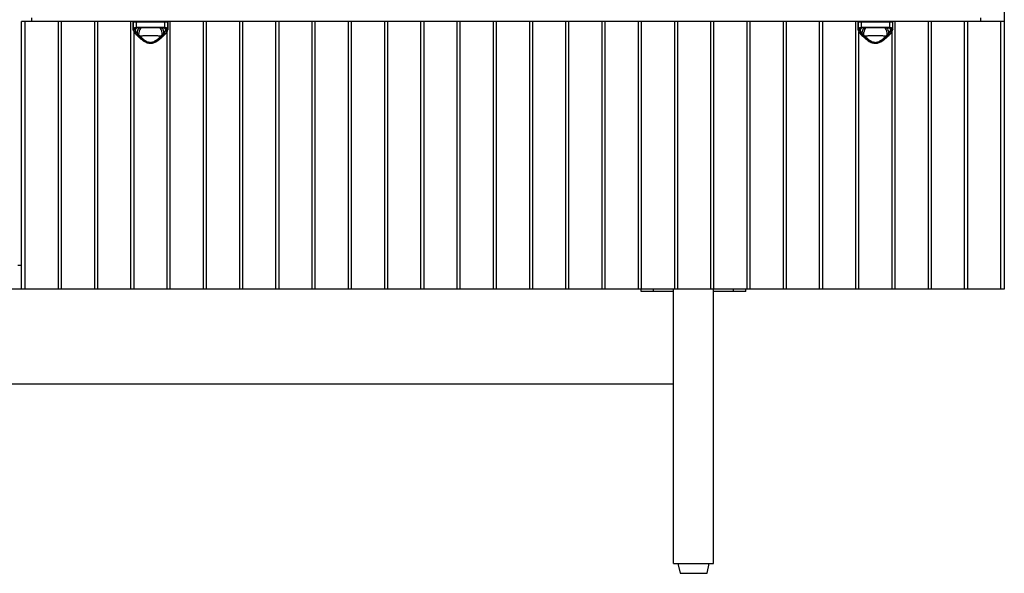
# Model space of a CAD drawing. Header units: inches. Extents: x 2094 to 2277, y 468 to 540.
# Tile 4 of 8: x 2125 to 2156, y 468 to 486. Entities that reach past the tile are written whole.
import ezdxf

# ---------------------------------------------------------------- set-up
doc = ezdxf.new("R2010")
doc.units = ezdxf.units.IN
doc.header["$MEASUREMENT"] = 0

# ---------------------------------------------------------------- blocks, each defined once
blk = doc.blocks.new('Murmur 6 Drawer Dresser_Front')
at = {"linetype": 'Continuous', "lineweight": 25}
for p, q in [((52.326, 35.434), (52.326, 8.977)), ((21.321, 8.977), (21.321, 17.429)), ((52.326, 17.429), (21.321, 17.429)), ((21.439, 8.977), (21.439, 17.429)), ((21.635, 17.547), (21.635, 17.429)), ((22.475, 17.429), (22.475, 8.977)), ((22.582, 8.977), (22.582, 17.429)), ((23.619, 17.429), (23.619, 8.977)), ((23.726, 8.977), (23.726, 17.429)), ((24.762, 17.429), (24.762, 8.977)), ((24.842, 17.409), (24.842, 17.18)), ((25.933, 17.409), (24.842, 17.409)), ((24.843, 17.193), (24.843, 17.409)), ((24.935, 17.409), (24.935, 17.245)), ((25.84, 17.245), (25.84, 17.409)), ((25.932, 17.409), (25.932, 17.193)), ((25.933, 17.18), (25.933, 17.409)), ((26.013, 8.977), (26.013, 17.429)), ((27.049, 17.429), (27.049, 8.977)), ((27.157, 8.977), (27.157, 17.429)), ((28.193, 17.429), (28.193, 8.977)), ((28.3, 8.977), (28.3, 17.429)), ((29.337, 17.429), (29.337, 8.977)), ((29.444, 8.977), (29.444, 17.429)), ((30.48, 17.429), (30.48, 8.977)), ((30.587, 8.977), (30.587, 17.429)), ((31.624, 17.429), (31.624, 8.977)), ((31.731, 8.977), (31.731, 17.429)), ((32.767, 17.429), (32.767, 8.977)), ((32.874, 8.977), (32.874, 17.429)), ((33.911, 17.429), (33.911, 8.977)), ((34.018, 8.977), (34.018, 17.429)), ((35.055, 17.429), (35.055, 8.977)), ((35.162, 8.977), (35.162, 17.429)), ((36.198, 17.429), (36.198, 8.977)), ((36.305, 8.977), (36.305, 17.429)), ((37.342, 17.429), (37.342, 8.977)), ((37.449, 8.977), (37.449, 17.429)), ((38.485, 17.429), (38.485, 8.977)), ((38.592, 8.977), (38.592, 17.429)), ((39.629, 17.429), (39.629, 8.977)), ((39.736, 8.977), (39.736, 17.429)), ((40.772, 17.429), (40.772, 8.977)), ((40.88, 8.977), (40.88, 17.429)), ((41.916, 17.429), (41.916, 8.977)), ((42.023, 8.977), (42.023, 17.429)), ((43.06, 17.429), (43.06, 8.977)), ((43.167, 8.977), (43.167, 17.429)), ((44.203, 17.429), (44.203, 8.977)), ((44.31, 8.977), (44.31, 17.429)), ((45.347, 17.429), (45.347, 8.977)), ((45.454, 8.977), (45.454, 17.429)), ((46.49, 17.429), (46.49, 8.977)), ((46.598, 8.977), (46.598, 17.429)), ((47.634, 17.429), (47.634, 8.977)), ((47.714, 17.409), (47.714, 17.18)), ((48.805, 17.409), (47.714, 17.409)), ((47.715, 17.193), (47.715, 17.409)), ((47.807, 17.409), (47.807, 17.245)), ((48.712, 17.245), (48.712, 17.409)), ((48.804, 17.409), (48.804, 17.193)), ((48.805, 17.18), (48.805, 17.409)), ((48.885, 8.977), (48.885, 17.429)), ((49.921, 17.429), (49.921, 8.977)), ((50.028, 8.977), (50.028, 17.429)), ((51.065, 17.429), (51.065, 8.977)), ((51.172, 8.977), (51.172, 17.429)), ((51.578, 17.547), (51.578, 17.429)), ((52.208, 17.429), (52.208, 8.977)), ((24.869, 8.977), (24.869, 17.1)), ((24.941, 17.224), (24.909, 17.2)), ((24.928, 17.218), (24.909, 17.2)), ((24.949, 17.225), (24.957, 17.226)), ((25.031, 17.23), (25.047, 17.231)), ((25.07, 17.251), (25.705, 17.251)), ((25.695, 17.232), (25.08, 17.232)), ((25.728, 17.231), (25.812, 17.227)), ((25.812, 17.227), (25.824, 17.225)), ((25.819, 17.226), (25.826, 17.225)), ((25.867, 17.2), (25.834, 17.224)), ((25.867, 17.2), (25.847, 17.218)), ((25.906, 17.101), (25.906, 8.977)), ((47.741, 8.977), (47.741, 17.1)), ((47.813, 17.224), (47.78, 17.2)), ((47.8, 17.218), (47.78, 17.2)), ((47.821, 17.225), (47.829, 17.226)), ((47.903, 17.23), (47.919, 17.231)), ((47.942, 17.251), (48.577, 17.251)), ((48.567, 17.232), (47.952, 17.232)), ((48.6, 17.231), (48.684, 17.227)), ((48.684, 17.227), (48.695, 17.225)), ((48.69, 17.226), (48.698, 17.225)), ((48.738, 17.2), (48.706, 17.224)), ((48.738, 17.2), (48.719, 17.218)), ((48.778, 17.101), (48.778, 8.977)), ((24.936, 17.016), (24.935, 17.016)), ((25.84, 17.016), (25.84, 17.016)), ((47.807, 17.016), (47.807, 17.016)), ((48.711, 17.016), (48.712, 17.016)), ((21.321, 9.725), (21.202, 9.725)), ((52.326, 8.977), (-9.804, 8.977)), ((40.869, 8.898), (40.869, 8.977)), ((41.893, 8.898), (40.869, 8.898)), ((41.263, 8.898), (41.263, 8.977)), ((41.893, 0.315), (41.893, 8.977)), ((43.153, 0.315), (43.153, 8.977)), ((44.177, 8.898), (43.153, 8.898)), ((43.783, 8.898), (43.783, 8.977)), ((44.177, 8.898), (44.177, 8.977)), ((0.63, 5.984), (41.893, 5.984)), ((41.893, 0.315), (43.153, 0.315)), ((42.031, 0.315), (42.098, 0)), ((42.948, 0), (43.015, 0.315)), ((42.098, 0), (42.948, 0))]:
    blk.add_line(p, q, dxfattribs=at)
at = {"linetype": 'Continuous', "lineweight": 25, "flags": 128}
for points in [[(25.07, 17.251), (25.07, 17.247), (25.071, 17.244), (25.072, 17.24), (25.073, 17.237), (25.074, 17.235), (25.076, 17.233), (25.078, 17.232), (25.08, 17.232)], [(25.705, 17.251), (25.705, 17.247), (25.705, 17.244), (25.704, 17.24), (25.702, 17.237), (25.701, 17.235), (25.699, 17.233), (25.697, 17.232), (25.695, 17.232)], [(47.942, 17.251), (47.942, 17.247), (47.942, 17.244), (47.943, 17.24), (47.945, 17.237), (47.946, 17.235), (47.948, 17.233), (47.95, 17.232), (47.952, 17.232)], [(48.577, 17.251), (48.577, 17.247), (48.576, 17.244), (48.575, 17.24), (48.574, 17.237), (48.573, 17.235), (48.571, 17.233), (48.569, 17.232), (48.567, 17.232)]]:
    blk.add_lwpolyline(points, dxfattribs=at)
at = {"linetype": 'Continuous', "lineweight": 25}
for centre, radius, start, end in [((24.862, 17.409), 0.0197, 90, 180), ((24.863, 17.409), 0.0197, 90.0513, 180.0512), ((24.952, 17.411), 0.0176, 100.5434, 187.6171), ((25.823, 17.411), 0.0176, 352.3829, 79.4566), ((25.912, 17.409), 0.0197, 359.9488, 89.9487), ((25.913, 17.409), 0.0197, 0, 90), ((47.734, 17.409), 0.0197, 90, 180), ((47.735, 17.409), 0.0197, 90.0513, 180.0512), ((47.824, 17.411), 0.0176, 100.5434, 187.6171), ((48.695, 17.411), 0.0176, 352.3829, 79.4566), ((48.784, 17.409), 0.0197, 359.9488, 89.9487), ((48.785, 17.409), 0.0197, 0, 90), ((24.863, 17.194), 0.0195, 183.6773, 270.5461), ((24.861, 17.169), 0.0182, 181.4217, 274.6777), ((25.092, 17.036), 0.237, 125.3578, 142.1045), ((24.954, 17.244), 0.0197, 178.2445, 254.0511), ((25.267, 17.053), 0.303, 143.5326, 179.1941), ((25.382, 17.025), 0.368, 145.4309, 182.796), ((25.393, 17.025), 0.368, 357.2017, 34.5687), ((25.518, 17.056), 0.293, 0.2324, 38.17), ((25.682, 17.035), 0.238, 37.9135, 52.9713), ((25.821, 17.244), 0.0197, 285.9489, 1.7555), ((25.913, 17.194), 0.0195, 269.4539, 356.3227), ((25.914, 17.169), 0.0182, 265.3223, 358.5783), ((47.734, 17.194), 0.0195, 183.6773, 270.5461), ((47.733, 17.169), 0.0182, 181.4217, 274.6777), ((47.964, 17.036), 0.237, 125.3578, 142.1045), ((47.826, 17.244), 0.0197, 178.2445, 254.0511), ((48.139, 17.053), 0.303, 143.5326, 179.1941), ((48.254, 17.025), 0.368, 145.4309, 182.796), ((48.265, 17.025), 0.368, 357.2017, 34.5687), ((48.39, 17.056), 0.293, 0.2324, 38.17), ((48.554, 17.035), 0.238, 37.9135, 52.9713), ((48.692, 17.244), 0.0197, 285.9489, 1.7555), ((48.784, 17.194), 0.0195, 269.4539, 356.3227), ((48.786, 17.169), 0.0182, 265.3223, 358.5783), ((24.942, 17.027), 0.0125, 236.9525, 302.7419), ((25.833, 17.027), 0.0126, 237.4126, 301.7921), ((47.814, 17.027), 0.0125, 236.9525, 302.7419), ((48.705, 17.027), 0.0126, 237.4126, 301.7921)]:
    blk.add_arc(centre, radius, start, end, dxfattribs=at)
for points in [[(24.843, 17.168), (24.842, 17.177), (24.842, 17.185), (24.843, 17.193)], [(24.863, 17.174), (24.862, 17.171), (24.862, 17.168), (24.862, 17.164)], [(24.862, 17.164), (24.862, 17.16), (24.862, 17.155), (24.863, 17.151)], [(24.866, 17.185), (24.864, 17.182), (24.863, 17.178), (24.863, 17.174)], [(24.909, 17.2), (24.907, 17.197), (24.907, 17.194), (24.906, 17.19)], [(24.935, 17.245), (24.975, 17.25), (25.02, 17.251), (25.07, 17.251)], [(24.952, 17.225), (24.951, 17.225), (24.95, 17.225), (24.949, 17.225)], [(25.08, 17.232), (25.033, 17.232), (24.99, 17.23), (24.952, 17.225)], [(25.824, 17.225), (25.785, 17.23), (25.743, 17.232), (25.695, 17.232)], [(25.705, 17.251), (25.755, 17.251), (25.8, 17.25), (25.84, 17.245)], [(25.826, 17.225), (25.825, 17.225), (25.824, 17.225), (25.824, 17.225)], [(25.869, 17.19), (25.869, 17.194), (25.868, 17.197), (25.867, 17.2)], [(25.912, 17.174), (25.912, 17.178), (25.911, 17.182), (25.909, 17.185)], [(25.913, 17.164), (25.913, 17.168), (25.913, 17.171), (25.912, 17.174)], [(25.912, 17.151), (25.913, 17.155), (25.913, 17.16), (25.913, 17.164)], [(25.932, 17.193), (25.933, 17.185), (25.933, 17.177), (25.932, 17.168)], [(47.715, 17.168), (47.714, 17.177), (47.714, 17.185), (47.715, 17.193)], [(47.735, 17.174), (47.734, 17.171), (47.734, 17.168), (47.734, 17.164)], [(47.734, 17.164), (47.734, 17.16), (47.734, 17.155), (47.735, 17.151)], [(47.738, 17.185), (47.736, 17.182), (47.735, 17.178), (47.735, 17.174)], [(47.78, 17.2), (47.779, 17.197), (47.778, 17.194), (47.778, 17.19)], [(47.807, 17.245), (47.847, 17.25), (47.892, 17.251), (47.942, 17.251)], [(47.823, 17.225), (47.823, 17.225), (47.822, 17.225), (47.821, 17.225)], [(47.952, 17.232), (47.904, 17.232), (47.862, 17.23), (47.823, 17.225)], [(48.695, 17.225), (48.657, 17.23), (48.614, 17.232), (48.567, 17.232)], [(48.577, 17.251), (48.627, 17.251), (48.672, 17.25), (48.712, 17.245)], [(48.698, 17.225), (48.697, 17.225), (48.696, 17.225), (48.695, 17.225)], [(48.741, 17.19), (48.74, 17.194), (48.74, 17.197), (48.738, 17.2)], [(48.784, 17.174), (48.784, 17.178), (48.783, 17.182), (48.781, 17.185)], [(48.785, 17.164), (48.785, 17.168), (48.785, 17.171), (48.784, 17.174)], [(48.784, 17.151), (48.785, 17.155), (48.785, 17.16), (48.785, 17.164)], [(48.804, 17.193), (48.805, 17.185), (48.805, 17.177), (48.804, 17.168)], [(24.934, 17.032), (24.945, 17.039), (24.955, 17.048), (24.964, 17.057)], [(24.934, 17.032), (24.939, 17.027), (24.944, 17.021), (24.949, 17.016)], [(24.949, 17.016), (24.96, 17.024), (24.971, 17.033), (24.979, 17.042)], [(24.949, 17.016), (24.961, 17.004), (24.974, 16.992), (24.987, 16.98)], [(24.987, 16.98), (24.997, 16.988), (25.007, 16.997), (25.014, 17.007)], [(24.987, 16.98), (25.002, 16.966), (25.018, 16.952), (25.034, 16.938)], [(25.034, 16.938), (25.042, 16.947), (25.05, 16.957), (25.055, 16.967)], [(25.741, 16.938), (25.733, 16.947), (25.726, 16.957), (25.72, 16.967)], [(25.741, 16.938), (25.757, 16.952), (25.773, 16.966), (25.788, 16.98)], [(25.788, 16.98), (25.778, 16.988), (25.768, 16.997), (25.761, 17.007)], [(25.788, 16.98), (25.801, 16.992), (25.814, 17.004), (25.826, 17.016)], [(25.796, 17.042), (25.804, 17.033), (25.815, 17.024), (25.826, 17.016)], [(25.811, 17.057), (25.82, 17.048), (25.83, 17.039), (25.841, 17.032)], [(25.826, 17.016), (25.831, 17.021), (25.837, 17.027), (25.841, 17.032)], [(47.806, 17.032), (47.817, 17.039), (47.827, 17.048), (47.836, 17.057)], [(47.806, 17.032), (47.81, 17.027), (47.816, 17.021), (47.821, 17.016)], [(47.821, 17.016), (47.832, 17.024), (47.843, 17.033), (47.851, 17.042)], [(47.821, 17.016), (47.833, 17.004), (47.846, 16.992), (47.859, 16.98)], [(47.859, 16.98), (47.869, 16.988), (47.879, 16.997), (47.886, 17.007)], [(47.859, 16.98), (47.874, 16.966), (47.89, 16.952), (47.906, 16.938)], [(47.906, 16.938), (47.914, 16.947), (47.921, 16.957), (47.927, 16.967)], [(48.613, 16.938), (48.605, 16.947), (48.597, 16.957), (48.592, 16.967)], [(48.613, 16.938), (48.629, 16.952), (48.645, 16.966), (48.66, 16.98)], [(48.66, 16.98), (48.65, 16.988), (48.64, 16.997), (48.633, 17.007)], [(48.66, 16.98), (48.673, 16.992), (48.686, 17.004), (48.698, 17.016)], [(48.668, 17.042), (48.676, 17.033), (48.687, 17.024), (48.698, 17.016)], [(48.683, 17.057), (48.692, 17.048), (48.702, 17.039), (48.713, 17.032)], [(48.698, 17.016), (48.703, 17.021), (48.708, 17.027), (48.713, 17.032)]]:
    blk.add_open_spline(points, degree=3, dxfattribs=at)
for points, knots in [([(24.843, 17.193), (24.844, 17.2), (24.847, 17.206), (24.854, 17.215), (24.856, 17.217), (24.862, 17.222), (24.866, 17.225), (24.877, 17.231), (24.887, 17.235), (24.908, 17.241), (24.921, 17.243), (24.935, 17.245)], [0, 0, 0, 0, 0.25, 0.25, 0.375, 0.375, 0.5, 0.5, 0.75, 0.75, 1, 1, 1, 1]), ([(24.845, 17.161), (24.846, 17.157), (24.847, 17.142), (24.86, 17.113), (24.885, 17.073), (24.912, 17.04), (24.931, 17.021), (24.936, 17.017)], [0, 0, 0, 0, 0.090266, 0.341179, 0.619123, 0.912206, 1, 1, 1, 1]), ([(24.862, 17.164), (24.87, 17.165), (24.878, 17.167), (24.892, 17.173), (24.899, 17.177), (24.905, 17.181)], [0, 0, 0, 0, 0.5, 0.5, 1, 1, 1, 1]), ([(24.863, 17.174), (24.871, 17.175), (24.878, 17.177), (24.893, 17.183), (24.9, 17.186), (24.906, 17.19)], [0, 0, 0, 0, 0.5, 0.5, 1, 1, 1, 1]), ([(24.863, 17.151), (24.87, 17.152), (24.878, 17.155), (24.892, 17.161), (24.899, 17.165), (24.905, 17.169)], [0, 0, 0, 0, 0.5, 0.5, 1, 1, 1, 1]), ([(24.863, 17.151), (24.864, 17.142), (24.866, 17.133), (24.874, 17.115), (24.879, 17.105), (24.897, 17.074), (24.914, 17.053), (24.934, 17.032)], [0, 0, 0, 0, 0.25, 0.25, 0.5, 0.5, 1, 1, 1, 1]), ([(24.949, 17.225), (24.938, 17.224), (24.927, 17.222), (24.909, 17.217), (24.901, 17.214), (24.887, 17.208), (24.881, 17.204), (24.872, 17.195), (24.868, 17.19), (24.866, 17.185)], [0, 0, 0, 0, 0.25, 0.25, 0.5, 0.5, 0.75, 0.75, 1, 1, 1, 1]), ([(24.909, 17.2), (24.902, 17.196), (24.895, 17.192), (24.881, 17.187), (24.873, 17.186), (24.866, 17.185)], [0, 0, 0, 0, 0.5, 0.5, 1, 1, 1, 1]), ([(24.906, 17.19), (24.906, 17.189), (24.905, 17.186), (24.905, 17.183), (24.905, 17.181)], [0, 0, 0, 0, 0.5007106, 1, 1, 1, 1]), ([(24.905, 17.181), (24.905, 17.18), (24.905, 17.177), (24.905, 17.173), (24.905, 17.171), (24.905, 17.169)], [0, 0, 0, 0, 0.336258, 0.669308, 1, 1, 1, 1]), ([(24.905, 17.169), (24.905, 17.168), (24.905, 17.164), (24.906, 17.159), (24.907, 17.154), (24.909, 17.148), (24.911, 17.143), (24.913, 17.137), (24.916, 17.13), (24.919, 17.124), (24.923, 17.115), (24.93, 17.103), (24.939, 17.09), (24.948, 17.078), (24.955, 17.068), (24.961, 17.061), (24.964, 17.057)], [0, 0, 0, 0, 0.051698, 0.104309, 0.157789, 0.21216, 0.267479, 0.323834, 0.381334, 0.440107, 0.500308, 0.616495, 0.750531, 0.831989, 0.91478, 1, 1, 1, 1]), ([(24.926, 17.219), (24.93, 17.221), (24.936, 17.224), (24.953, 17.225), (24.961, 17.226)], [0, 0, 0, 0, 0.488595, 1, 1, 1, 1]), ([(25.811, 17.057), (25.813, 17.059), (25.817, 17.064), (25.825, 17.075), (25.835, 17.088), (25.845, 17.103), (25.853, 17.117), (25.859, 17.129), (25.864, 17.14), (25.867, 17.151), (25.869, 17.16), (25.87, 17.166), (25.87, 17.169)], [0, 0, 0, 0, 0.045115, 0.125248, 0.250657, 0.386181, 0.502854, 0.609308, 0.711663, 0.810632, 0.9067, 1, 1, 1, 1]), ([(25.814, 17.226), (25.822, 17.225), (25.839, 17.224), (25.846, 17.221), (25.849, 17.219)], [0, 0, 0, 0, 0.509787, 1, 1, 1, 1]), ([(25.909, 17.185), (25.907, 17.19), (25.903, 17.195), (25.894, 17.204), (25.888, 17.208), (25.867, 17.218), (25.849, 17.222), (25.826, 17.225)], [0, 0, 0, 0, 0.25, 0.25, 0.5, 0.5, 1, 1, 1, 1]), ([(25.839, 17.017), (25.847, 17.024), (25.87, 17.047), (25.898, 17.084), (25.921, 17.125), (25.931, 17.152), (25.931, 17.165), (25.931, 17.166)], [0, 0, 0, 0, 0.149467, 0.435469, 0.723503, 0.970738, 1, 1, 1, 1]), ([(25.84, 17.245), (25.854, 17.243), (25.867, 17.241), (25.883, 17.236), (25.888, 17.235), (25.897, 17.231), (25.902, 17.229), (25.913, 17.223), (25.919, 17.218), (25.928, 17.206), (25.931, 17.2), (25.932, 17.193)], [0, 0, 0, 0, 0.25, 0.25, 0.375, 0.375, 0.5, 0.5, 0.75, 0.75, 1, 1, 1, 1]), ([(25.841, 17.032), (25.852, 17.042), (25.861, 17.053), (25.877, 17.074), (25.884, 17.085), (25.903, 17.115), (25.91, 17.134), (25.912, 17.151)], [0, 0, 0, 0, 0.25, 0.25, 0.5, 0.5, 1, 1, 1, 1]), ([(25.909, 17.185), (25.902, 17.186), (25.894, 17.187), (25.88, 17.192), (25.873, 17.196), (25.867, 17.2)], [0, 0, 0, 0, 0.5, 0.5, 1, 1, 1, 1]), ([(25.87, 17.181), (25.87, 17.183), (25.87, 17.186), (25.869, 17.189), (25.869, 17.19)], [0, 0, 0, 0, 0.4972842, 1, 1, 1, 1]), ([(25.869, 17.19), (25.875, 17.186), (25.882, 17.183), (25.897, 17.177), (25.905, 17.175), (25.912, 17.174)], [0, 0, 0, 0, 0.5, 0.5, 1, 1, 1, 1]), ([(25.87, 17.169), (25.87, 17.171), (25.871, 17.175), (25.87, 17.179), (25.87, 17.181)], [0, 0, 0, 0, 0.496775, 1, 1, 1, 1]), ([(25.87, 17.181), (25.876, 17.177), (25.883, 17.173), (25.898, 17.167), (25.905, 17.165), (25.913, 17.164)], [0, 0, 0, 0, 0.5, 0.5, 1, 1, 1, 1]), ([(25.87, 17.169), (25.876, 17.165), (25.883, 17.161), (25.897, 17.155), (25.905, 17.152), (25.912, 17.151)], [0, 0, 0, 0, 0.5, 0.5, 1, 1, 1, 1]), ([(47.715, 17.193), (47.716, 17.2), (47.719, 17.206), (47.725, 17.215), (47.728, 17.217), (47.734, 17.222), (47.738, 17.225), (47.749, 17.231), (47.758, 17.235), (47.78, 17.241), (47.793, 17.243), (47.807, 17.245)], [0, 0, 0, 0, 0.25, 0.25, 0.375, 0.375, 0.5, 0.5, 0.75, 0.75, 1, 1, 1, 1]), ([(47.717, 17.161), (47.717, 17.157), (47.719, 17.142), (47.732, 17.113), (47.757, 17.073), (47.783, 17.04), (47.803, 17.021), (47.808, 17.017)], [0, 0, 0, 0, 0.090266, 0.341179, 0.619123, 0.912206, 1, 1, 1, 1]), ([(47.734, 17.164), (47.742, 17.165), (47.749, 17.167), (47.764, 17.173), (47.771, 17.177), (47.777, 17.181)], [0, 0, 0, 0, 0.5, 0.5, 1, 1, 1, 1]), ([(47.735, 17.174), (47.742, 17.175), (47.75, 17.177), (47.765, 17.183), (47.772, 17.186), (47.778, 17.19)], [0, 0, 0, 0, 0.5, 0.5, 1, 1, 1, 1]), ([(47.735, 17.151), (47.742, 17.152), (47.75, 17.155), (47.764, 17.161), (47.771, 17.165), (47.777, 17.169)], [0, 0, 0, 0, 0.5, 0.5, 1, 1, 1, 1]), ([(47.735, 17.151), (47.736, 17.142), (47.738, 17.133), (47.746, 17.115), (47.751, 17.105), (47.769, 17.074), (47.785, 17.053), (47.806, 17.032)], [0, 0, 0, 0, 0.25, 0.25, 0.5, 0.5, 1, 1, 1, 1]), ([(47.821, 17.225), (47.81, 17.224), (47.799, 17.222), (47.781, 17.217), (47.773, 17.214), (47.759, 17.208), (47.753, 17.204), (47.743, 17.195), (47.74, 17.19), (47.738, 17.185)], [0, 0, 0, 0, 0.25, 0.25, 0.5, 0.5, 0.75, 0.75, 1, 1, 1, 1]), ([(47.78, 17.2), (47.774, 17.196), (47.767, 17.192), (47.753, 17.187), (47.745, 17.186), (47.738, 17.185)], [0, 0, 0, 0, 0.5, 0.5, 1, 1, 1, 1]), ([(47.778, 17.19), (47.778, 17.189), (47.777, 17.186), (47.777, 17.183), (47.777, 17.181)], [0, 0, 0, 0, 0.500711, 1, 1, 1, 1]), ([(47.777, 17.181), (47.777, 17.18), (47.777, 17.177), (47.777, 17.173), (47.777, 17.171), (47.777, 17.169)], [0, 0, 0, 0, 0.336258, 0.669308, 1, 1, 1, 1]), ([(47.777, 17.169), (47.777, 17.168), (47.777, 17.164), (47.778, 17.159), (47.779, 17.154), (47.781, 17.148), (47.783, 17.143), (47.785, 17.137), (47.788, 17.13), (47.791, 17.124), (47.795, 17.115), (47.802, 17.103), (47.811, 17.09), (47.819, 17.078), (47.827, 17.068), (47.833, 17.061), (47.836, 17.057)], [0, 0, 0, 0, 0.051698, 0.104309, 0.157789, 0.21216, 0.267479, 0.323834, 0.381334, 0.440107, 0.500308, 0.616495, 0.750531, 0.831989, 0.91478, 1, 1, 1, 1]), ([(47.798, 17.219), (47.801, 17.221), (47.808, 17.224), (47.824, 17.225), (47.833, 17.226)], [0, 0, 0, 0, 0.4885952, 1, 1, 1, 1]), ([(48.683, 17.057), (48.685, 17.059), (48.689, 17.064), (48.697, 17.075), (48.707, 17.088), (48.717, 17.103), (48.725, 17.117), (48.731, 17.129), (48.735, 17.14), (48.739, 17.151), (48.741, 17.16), (48.742, 17.166), (48.742, 17.169)], [0, 0, 0, 0, 0.045115, 0.125248, 0.250657, 0.386181, 0.502854, 0.609308, 0.711663, 0.810632, 0.9067, 1, 1, 1, 1]), ([(48.686, 17.226), (48.694, 17.225), (48.71, 17.224), (48.717, 17.221), (48.721, 17.219)], [0, 0, 0, 0, 0.509787, 1, 1, 1, 1]), ([(48.781, 17.185), (48.779, 17.19), (48.775, 17.195), (48.766, 17.204), (48.76, 17.208), (48.739, 17.218), (48.72, 17.222), (48.698, 17.225)], [0, 0, 0, 0, 0.25, 0.25, 0.5, 0.5, 1, 1, 1, 1]), ([(48.711, 17.017), (48.719, 17.024), (48.741, 17.047), (48.77, 17.084), (48.792, 17.125), (48.803, 17.152), (48.803, 17.165), (48.803, 17.166)], [0, 0, 0, 0, 0.149467, 0.435469, 0.723503, 0.970738, 1, 1, 1, 1]), ([(48.712, 17.245), (48.726, 17.243), (48.738, 17.241), (48.755, 17.236), (48.76, 17.235), (48.769, 17.231), (48.773, 17.229), (48.785, 17.223), (48.791, 17.218), (48.8, 17.206), (48.803, 17.2), (48.804, 17.193)], [0, 0, 0, 0, 0.25, 0.25, 0.375, 0.375, 0.5, 0.5, 0.75, 0.75, 1, 1, 1, 1]), ([(48.713, 17.032), (48.723, 17.042), (48.732, 17.053), (48.749, 17.074), (48.756, 17.085), (48.774, 17.115), (48.782, 17.134), (48.784, 17.151)], [0, 0, 0, 0, 0.25, 0.25, 0.5, 0.5, 1, 1, 1, 1]), ([(48.781, 17.185), (48.773, 17.186), (48.766, 17.187), (48.752, 17.192), (48.745, 17.196), (48.738, 17.2)], [0, 0, 0, 0, 0.5, 0.5, 1, 1, 1, 1]), ([(48.742, 17.181), (48.742, 17.183), (48.741, 17.186), (48.741, 17.189), (48.741, 17.19)], [0, 0, 0, 0, 0.497284, 1, 1, 1, 1]), ([(48.741, 17.19), (48.747, 17.186), (48.754, 17.183), (48.769, 17.177), (48.776, 17.175), (48.784, 17.174)], [0, 0, 0, 0, 0.5, 0.5, 1, 1, 1, 1]), ([(48.742, 17.169), (48.742, 17.171), (48.742, 17.175), (48.742, 17.179), (48.742, 17.181)], [0, 0, 0, 0, 0.4967748, 1, 1, 1, 1]), ([(48.742, 17.181), (48.748, 17.177), (48.755, 17.173), (48.769, 17.167), (48.777, 17.165), (48.785, 17.164)], [0, 0, 0, 0, 0.5, 0.5, 1, 1, 1, 1]), ([(48.742, 17.169), (48.748, 17.165), (48.755, 17.161), (48.769, 17.155), (48.777, 17.152), (48.784, 17.151)], [0, 0, 0, 0, 0.5, 0.5, 1, 1, 1, 1]), ([(24.935, 17.016), (24.954, 16.998), (24.993, 16.96), (25.058, 16.902), (25.126, 16.847), (25.192, 16.803), (25.253, 16.77), (25.309, 16.75), (25.366, 16.739), (25.423, 16.741), (25.48, 16.754), (25.535, 16.776), (25.592, 16.809), (25.654, 16.851), (25.719, 16.904), (25.783, 16.961), (25.821, 16.998), (25.84, 17.016)], [0, 0, 0, 0, 0.0815047, 0.1710456, 0.2519745, 0.3240573, 0.3828527, 0.4335856, 0.4810192, 0.5314593, 0.5792236, 0.629669, 0.6866944, 0.7531542, 0.830942, 0.9195269, 1, 1, 1, 1]), ([(24.964, 17.057), (24.967, 17.055), (24.972, 17.05), (24.977, 17.045), (24.979, 17.042)], [0, 0, 0, 0, 0.504016, 1, 1, 1, 1]), ([(24.979, 17.042), (24.982, 17.039), (24.988, 17.033), (24.997, 17.024), (25.006, 17.015), (25.012, 17.01), (25.014, 17.007)], [0, 0, 0, 0, 0.270812, 0.527619, 0.770654, 1, 1, 1, 1]), ([(25.014, 17.007), (25.016, 17.004), (25.02, 17), (25.027, 16.993), (25.035, 16.985), (25.044, 16.976), (25.052, 16.97), (25.055, 16.967)], [0, 0, 0, 0, 0.172628, 0.339188, 0.4998, 0.74967, 1, 1, 1, 1]), ([(25.034, 16.938), (25.058, 16.917), (25.083, 16.896), (25.135, 16.856), (25.162, 16.837), (25.206, 16.81), (25.221, 16.801), (25.252, 16.785), (25.268, 16.778), (25.292, 16.769), (25.301, 16.766), (25.318, 16.761), (25.326, 16.759), (25.353, 16.754), (25.37, 16.752), (25.397, 16.752), (25.406, 16.753), (25.424, 16.755), (25.433, 16.756), (25.458, 16.761), (25.475, 16.766), (25.508, 16.778), (25.524, 16.786), (25.555, 16.801), (25.57, 16.81), (25.599, 16.828), (25.613, 16.837), (25.641, 16.857), (25.654, 16.867), (25.693, 16.897), (25.717, 16.917), (25.741, 16.938)], [0, 0, 0, 0, 0.125, 0.125, 0.25, 0.25, 0.3125, 0.3125, 0.375, 0.375, 0.40625, 0.40625, 0.4375, 0.4375, 0.5, 0.5, 0.53125, 0.53125, 0.5625, 0.5625, 0.625, 0.625, 0.6875, 0.6875, 0.75, 0.75, 0.8125, 0.8125, 0.875, 0.875, 1, 1, 1, 1]), ([(25.72, 16.967), (25.696, 16.969), (25.67, 16.97), (25.631, 16.971), (25.617, 16.972), (25.59, 16.973), (25.576, 16.973), (25.505, 16.975), (25.447, 16.975), (25.373, 16.975), (25.358, 16.975), (25.329, 16.975), (25.314, 16.975), (25.27, 16.974), (25.242, 16.974), (25.2, 16.973), (25.186, 16.973), (25.158, 16.972), (25.144, 16.971), (25.105, 16.97), (25.08, 16.969), (25.055, 16.967)], [0, 0, 0, 0, 0.125, 0.125, 0.1875, 0.1875, 0.25, 0.25, 0.5, 0.5, 0.5625, 0.5625, 0.625, 0.625, 0.75, 0.75, 0.8125, 0.8125, 0.875, 0.875, 1, 1, 1, 1]), ([(25.055, 16.967), (25.059, 16.964), (25.067, 16.956), (25.077, 16.947), (25.084, 16.94), (25.095, 16.93), (25.108, 16.917), (25.133, 16.896), (25.164, 16.87), (25.203, 16.84), (25.245, 16.813), (25.29, 16.79), (25.338, 16.774), (25.388, 16.768), (25.438, 16.774), (25.486, 16.79), (25.53, 16.813), (25.572, 16.84), (25.612, 16.87), (25.643, 16.896), (25.667, 16.918), (25.683, 16.933), (25.701, 16.949), (25.713, 16.96), (25.72, 16.967)], [0, 0, 0, 0, 0.02271, 0.041008, 0.054893, 0.064365, 0.098338, 0.128136, 0.191387, 0.254313, 0.317112, 0.378893, 0.440157, 0.500523, 0.561122, 0.621635, 0.683567, 0.746187, 0.809495, 0.872965, 0.902641, 0.936408, 0.959277, 1, 1, 1, 1]), ([(25.72, 16.967), (25.722, 16.969), (25.728, 16.973), (25.735, 16.98), (25.743, 16.987), (25.752, 16.996), (25.758, 17.003), (25.761, 17.007)], [0, 0, 0, 0, 0.166526, 0.332954, 0.499407, 0.742788, 1, 1, 1, 1]), ([(25.761, 17.007), (25.764, 17.01), (25.769, 17.015), (25.778, 17.024), (25.787, 17.033), (25.793, 17.039), (25.796, 17.042)], [0, 0, 0, 0, 0.226978, 0.469236, 0.726836, 1, 1, 1, 1]), ([(25.796, 17.042), (25.798, 17.045), (25.803, 17.05), (25.809, 17.055), (25.811, 17.057)], [0, 0, 0, 0, 0.495977, 1, 1, 1, 1]), ([(47.807, 17.016), (47.826, 16.998), (47.865, 16.96), (47.93, 16.902), (47.998, 16.847), (48.063, 16.803), (48.124, 16.77), (48.181, 16.75), (48.238, 16.739), (48.295, 16.741), (48.352, 16.754), (48.407, 16.776), (48.464, 16.809), (48.526, 16.851), (48.591, 16.904), (48.655, 16.961), (48.693, 16.998), (48.711, 17.016)], [0, 0, 0, 0, 0.081505, 0.171046, 0.251975, 0.324057, 0.382853, 0.433586, 0.481019, 0.531459, 0.579224, 0.629669, 0.686694, 0.753154, 0.830942, 0.919527, 1, 1, 1, 1]), ([(47.836, 17.057), (47.838, 17.055), (47.844, 17.05), (47.849, 17.045), (47.851, 17.042)], [0, 0, 0, 0, 0.504016, 1, 1, 1, 1]), ([(47.851, 17.042), (47.854, 17.039), (47.86, 17.033), (47.869, 17.024), (47.878, 17.015), (47.883, 17.01), (47.886, 17.007)], [0, 0, 0, 0, 0.270812, 0.527619, 0.770654, 1, 1, 1, 1]), ([(47.886, 17.007), (47.888, 17.004), (47.892, 17), (47.899, 16.993), (47.906, 16.985), (47.916, 16.976), (47.923, 16.97), (47.927, 16.967)], [0, 0, 0, 0, 0.172628, 0.339188, 0.4998, 0.74967, 1, 1, 1, 1]), ([(47.906, 16.938), (47.93, 16.917), (47.955, 16.896), (48.007, 16.856), (48.034, 16.837), (48.078, 16.81), (48.093, 16.801), (48.124, 16.785), (48.139, 16.778), (48.164, 16.769), (48.172, 16.766), (48.189, 16.761), (48.198, 16.759), (48.224, 16.754), (48.242, 16.752), (48.269, 16.752), (48.278, 16.753), (48.296, 16.755), (48.304, 16.756), (48.33, 16.761), (48.347, 16.766), (48.38, 16.778), (48.396, 16.786), (48.427, 16.801), (48.442, 16.81), (48.471, 16.828), (48.485, 16.837), (48.512, 16.857), (48.526, 16.867), (48.565, 16.897), (48.589, 16.917), (48.613, 16.938)], [0, 0, 0, 0, 0.125, 0.125, 0.25, 0.25, 0.3125, 0.3125, 0.375, 0.375, 0.40625, 0.40625, 0.4375, 0.4375, 0.5, 0.5, 0.53125, 0.53125, 0.5625, 0.5625, 0.625, 0.625, 0.6875, 0.6875, 0.75, 0.75, 0.8125, 0.8125, 0.875, 0.875, 1, 1, 1, 1]), ([(48.592, 16.967), (48.567, 16.969), (48.542, 16.97), (48.502, 16.971), (48.489, 16.972), (48.462, 16.973), (48.448, 16.973), (48.377, 16.975), (48.319, 16.975), (48.245, 16.975), (48.23, 16.975), (48.2, 16.975), (48.186, 16.975), (48.142, 16.974), (48.114, 16.974), (48.071, 16.973), (48.057, 16.973), (48.03, 16.972), (48.016, 16.971), (47.977, 16.97), (47.951, 16.969), (47.927, 16.967)], [0, 0, 0, 0, 0.125, 0.125, 0.1875, 0.1875, 0.25, 0.25, 0.5, 0.5, 0.5625, 0.5625, 0.625, 0.625, 0.75, 0.75, 0.8125, 0.8125, 0.875, 0.875, 1, 1, 1, 1]), ([(47.927, 16.967), (47.931, 16.964), (47.938, 16.956), (47.948, 16.947), (47.956, 16.94), (47.966, 16.93), (47.98, 16.917), (48.005, 16.896), (48.036, 16.87), (48.075, 16.84), (48.117, 16.813), (48.162, 16.79), (48.21, 16.774), (48.26, 16.768), (48.31, 16.774), (48.357, 16.79), (48.402, 16.813), (48.444, 16.84), (48.484, 16.87), (48.515, 16.896), (48.539, 16.918), (48.555, 16.933), (48.573, 16.949), (48.584, 16.96), (48.592, 16.967)], [0, 0, 0, 0, 0.02271, 0.0410075, 0.0548926, 0.064365, 0.0983381, 0.1281361, 0.1913866, 0.2543129, 0.3171119, 0.3788925, 0.4401567, 0.5005226, 0.5611219, 0.6216346, 0.6835675, 0.7461869, 0.809495, 0.872965, 0.9026407, 0.9364076, 0.9592773, 1, 1, 1, 1]), ([(48.592, 16.967), (48.594, 16.969), (48.599, 16.973), (48.607, 16.98), (48.615, 16.987), (48.624, 16.996), (48.63, 17.003), (48.633, 17.007)], [0, 0, 0, 0, 0.166526, 0.332954, 0.499407, 0.742788, 1, 1, 1, 1]), ([(48.633, 17.007), (48.635, 17.01), (48.641, 17.015), (48.65, 17.024), (48.658, 17.033), (48.664, 17.039), (48.668, 17.042)], [0, 0, 0, 0, 0.226978, 0.469236, 0.726836, 1, 1, 1, 1]), ([(48.668, 17.042), (48.67, 17.045), (48.675, 17.05), (48.68, 17.055), (48.683, 17.057)], [0, 0, 0, 0, 0.495977, 1, 1, 1, 1])]:
    blk.add_open_spline(points, degree=3, knots=knots, dxfattribs=at)

msp = doc.modelspace()

# ---------------------------------------------------------------- block references
msp.add_blockref('Murmur 6 Drawer Dresser_Front', (2103.752, 468.377))

doc.saveas('drawing.dxf')
